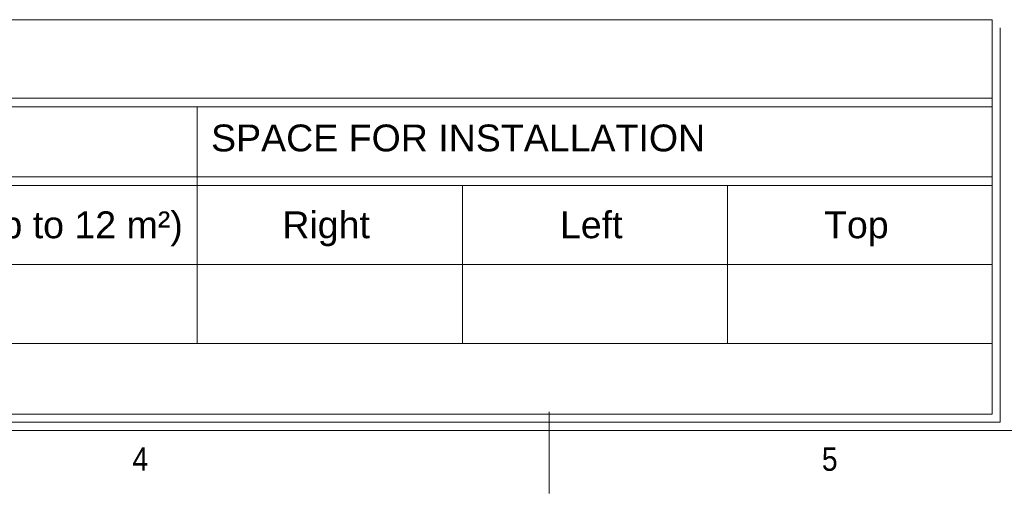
# Model space of a CAD drawing. Header units: millimetres. Extents: x 12814 to 19774, y 161 to 5162.
# Tile 3 of 6: x 15661 to 16909, y 361 to 961. Entities that reach past the tile are written whole.
import ezdxf

# ---------------------------------------------------------------- set-up
doc = ezdxf.new("R2010")
doc.units = ezdxf.units.MM
doc.layers.add('FORMAT', color=7, linetype='Continuous')
doc.styles.add('SLDTEXTSTYLE0', font='Gothic.ttf', dxfattribs={"width": 0.913})
doc.styles.get("Standard").update_dxf_attribs({"font": 'arial.ttf'})

# ---------------------------------------------------------------- blocks, each defined once
blk = doc.blocks.new('A$C7C9C4F3F')
at = {"layer": 'FORMAT', "color": 7, "lineweight": 5}
for p, q in [((8295, 0), (8295, 258.3)), ((199.3, 199.3), (16199.3, 199.3))]:
    blk.add_line(p, q, dxfattribs=at)
at = {"color": 7, "lineweight": 5, "insert": (6974.3, 145.3), "char_height": 73.8, "attachment_point": 1, "style": 'SLDTEXTSTYLE0'}
blk.add_mtext('4', dxfattribs=at)
at = {"layer": 'FORMAT', "color": 7, "lineweight": 5, "insert": (9158.6, 145.3), "char_height": 73.8, "attachment_point": 1, "style": 'SLDTEXTSTYLE0'}
blk.add_mtext('5', dxfattribs=at)

msp = doc.modelspace()

# ---------------------------------------------------------------- linework, layer by layer
at = {"lineweight": 5}
for p, q in [((14334.1, 961.3), (16893.3, 961.3)), ((16893.3, 961.3), (16893.3, 461.3)), ((16903.7, 951), (16903.7, 451)), ((14334.1, 862), (16893.3, 862)), ((14334.1, 851), (16893.3, 851)), ((15886, 851), (15886, 551)), ((14334.1, 762), (16893.3, 762)), ((14334.1, 751), (16893.3, 751)), ((16222, 751), (16222, 551)), ((16558, 751), (16558, 551)), ((14334.1, 651), (16893.3, 651)), ((14334.1, 551), (16893.3, 551)), ((14334.1, 461.3), (16893.3, 461.3)), ((14344.4, 451), (16903.7, 451)), ((16903.7, 451), (15684, 451)), ((15694.4, 451), (16903.7, 451))]:
    msp.add_line(p, q, dxfattribs=at)

# ---------------------------------------------------------------- block references
at = {"xscale": 0.4, "yscale": 0.4, "zscale": 0.4}
msp.add_blockref('A$C7C9C4F3F', (13014.1, 360.9), dxfattribs=at)

# ---------------------------------------------------------------- texts
at = {"lineweight": 5, "char_height": 34.043, "attachment_point": 2}
for s, insert, width in [('{\\fArial|b0|i0|c0|p34;SPACE FOR INSTALLATION}', (16216.6, 828.4), 806.902), ('{\\fArial|b0|i0|c0|p34;Inverter 230 V monophase (up to 12 m²)}', (15444.8, 718.3), 897.538), ('{\\fArial|b0|i0|c0|p34;Right}', (16049.3, 718.3), 136.704), ('{\\fArial|b0|i0|c0|p34;Left}', (16385.3, 718.3), 136.704), ('{\\fArial|b0|i0|c0|p34;Top}', (16721.3, 718.3), 136.704)]:
    msp.add_mtext(s, dxfattribs=dict(at, insert=insert, width=width))

doc.saveas('drawing.dxf')
